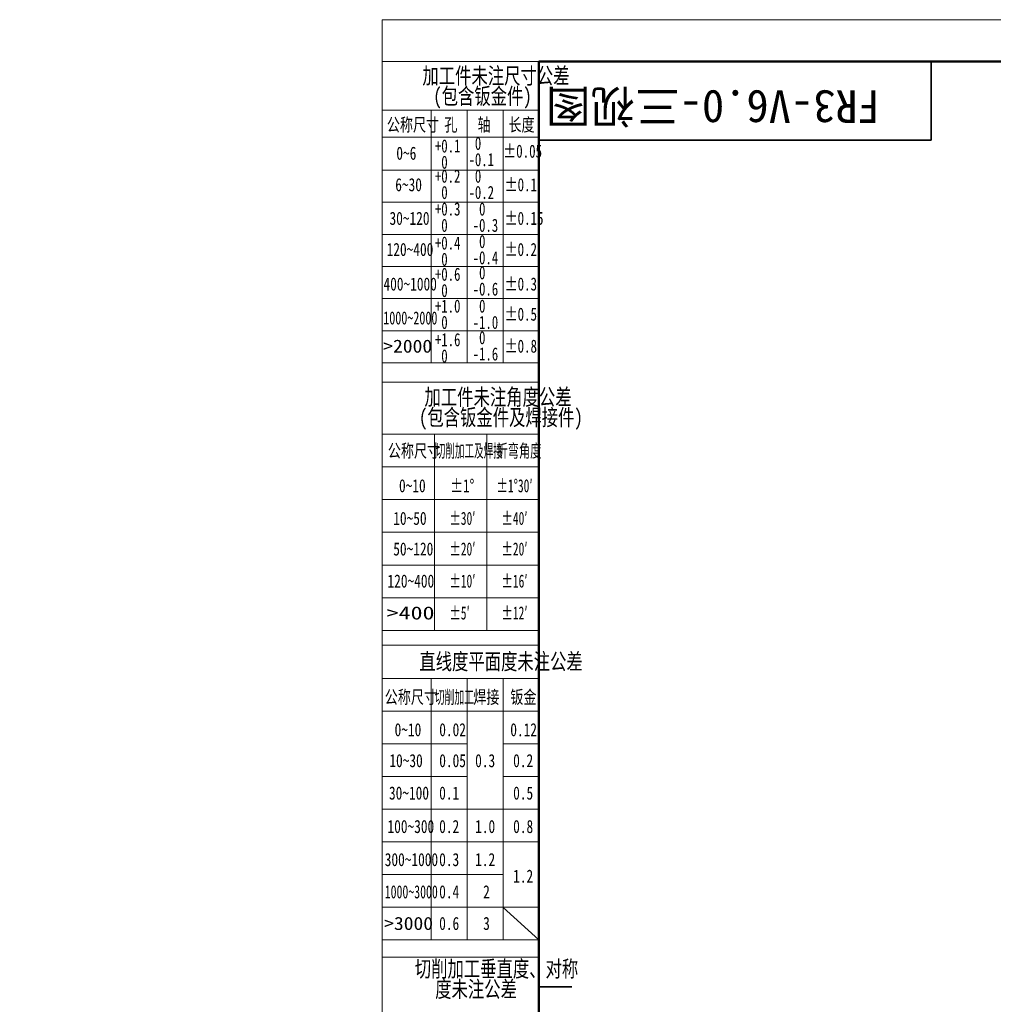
# Model space of a CAD drawing. Header units: millimetres. Extents: x -55 to 731, y 0 to 297.
# Tile 2 of 14: x -55 to 93, y 147 to 297. Entities that reach past the tile are written whole.
import ezdxf

# ---------------------------------------------------------------- set-up
doc = ezdxf.new("R2010")
doc.units = ezdxf.units.MM
doc.layers.add('标注层', color=150, linetype='Continuous')
doc.styles.add('SLDTEXTSTYLE0', font='仿宋_GB2312', dxfattribs={"bigfont": 'bigfont'})
doc.styles.add('SLDTEXTSTYLE10', font='HYSWLONGFANGSONG.TTF', dxfattribs={"width": 0.610825, "bigfont": 'bigfont'})
doc.styles.add('SLDTEXTSTYLE11', font='HYSWLONGFANGSONG.TTF', dxfattribs={"width": 1.790313})
doc.styles.add('SLDTEXTSTYLE12', font='HYSWLONGFANGSONG.TTF', dxfattribs={"width": 0.681959, "bigfont": 'bigfont'})
doc.styles.add('SLDTEXTSTYLE13', font='HYSWLONGFANGSONG.TTF', dxfattribs={"width": 0.884144})
doc.styles.add('SLDTEXTSTYLE3', font='HYSWLONGFANGSONG.TTF', dxfattribs={"bigfont": 'bigfont'})
doc.styles.add('SLDTEXTSTYLE4', font='HYSWLONGFANGSONG.TTF')
doc.styles.add('SLDTEXTSTYLE5', font='HYSWLONGFANGSONG.TTF', dxfattribs={"width": 0.957143})
doc.styles.add('SLDTEXTSTYLE6', font='HYSWLONGFANGSONG.TTF', dxfattribs={"width": 0.968558})
doc.styles.add('SLDTEXTSTYLE7', font='HYSWLONGFANGSONG.TTF', dxfattribs={"width": 0.902411})
doc.styles.add('SLDTEXTSTYLE8', font='HYSWLONGFANGSONG.TTF', dxfattribs={"width": 1.466704})
doc.styles.add('SLDTEXTSTYLE9', font='HYSWLONGFANGSONG.TTF', dxfattribs={"width": 0.858748, "bigfont": 'bigfont'})

# ---------------------------------------------------------------- blocks, each defined once
blk = doc.blocks.new('SW_NOTE_2')
at = {"layer": '标注层', "color": 0, "char_height": 2.5, "attachment_point": 2, "style": 'SLDTEXTSTYLE3'}
for s, insert in [('\\M+189C1\\M+18D48\\M+18C8F\\M+196A2\\M+1928D\\M+18EDA\\M+190A1\\M+18CF6\\M+18DB7', (15.47, 3.22)), ('(\\M+195EF\\M+18ADC钣\\M+18BE0\\M+18C8F)', (13.41, 0.11))]:
    blk.add_mtext(s, dxfattribs=dict(at, insert=insert))
blk = doc.blocks.new('SW_NOTE_3')
at = {"layer": '标注层', "color": 0, "char_height": 2, "attachment_point": 1, "style": 'SLDTEXTSTYLE5'}
for s, insert in [(' 0', (0, 2.58)), ('-0.1', (0, 0.09))]:
    blk.add_mtext(s, dxfattribs=dict(at, insert=insert))
blk = doc.blocks.new('SW_NOTE_4')
at = {"layer": '标注层', "color": 0, "char_height": 2, "attachment_point": 1, "style": 'SLDTEXTSTYLE5'}
for s, insert in [('+0.1', (0, 2.58)), (' 0', (0, 0.09))]:
    blk.add_mtext(s, dxfattribs=dict(at, insert=insert))
blk = doc.blocks.new('SW_NOTE_5')
at = {"layer": '标注层', "color": 0, "char_height": 2, "attachment_point": 1, "style": 'SLDTEXTSTYLE5'}
for s, insert in [('+0.2', (0, 2.58)), (' 0', (0, 0.09))]:
    blk.add_mtext(s, dxfattribs=dict(at, insert=insert))
blk = doc.blocks.new('SW_NOTE_6')
at = {"layer": '标注层', "color": 0, "char_height": 2, "attachment_point": 1, "style": 'SLDTEXTSTYLE5'}
for s, insert in [('+0.3', (0, 2.58)), (' 0', (0, 0.09))]:
    blk.add_mtext(s, dxfattribs=dict(at, insert=insert))
blk = doc.blocks.new('SW_NOTE_7')
at = {"layer": '标注层', "color": 0, "char_height": 2, "attachment_point": 1, "style": 'SLDTEXTSTYLE5'}
for s, insert in [('+0.4', (0, 2.58)), (' 0', (0, 0.09))]:
    blk.add_mtext(s, dxfattribs=dict(at, insert=insert))
blk = doc.blocks.new('SW_NOTE_8')
at = {"layer": '标注层', "color": 0, "char_height": 2, "attachment_point": 1, "style": 'SLDTEXTSTYLE5'}
for s, insert in [(' 0', (0, 2.58)), ('-0.2', (0, 0.09))]:
    blk.add_mtext(s, dxfattribs=dict(at, insert=insert))
blk = doc.blocks.new('SW_NOTE_9')
at = {"layer": '标注层', "color": 0, "char_height": 2, "attachment_point": 1, "style": 'SLDTEXTSTYLE5'}
for s, insert in [(' 0', (0, 2.58)), ('-0.3', (0, 0.09))]:
    blk.add_mtext(s, dxfattribs=dict(at, insert=insert))
blk = doc.blocks.new('SW_NOTE_10')
at = {"layer": '标注层', "color": 0, "char_height": 2, "attachment_point": 1, "style": 'SLDTEXTSTYLE5'}
for s, insert in [(' 0', (0, 2.58)), ('-0.4', (0, 0.09))]:
    blk.add_mtext(s, dxfattribs=dict(at, insert=insert))
blk = doc.blocks.new('SW_NOTE_11')
at = {"layer": '标注层', "color": 0, "char_height": 2, "attachment_point": 1, "style": 'SLDTEXTSTYLE5'}
for s, insert in [('+0.6', (0, 2.58)), (' 0', (0, 0.09))]:
    blk.add_mtext(s, dxfattribs=dict(at, insert=insert))
blk = doc.blocks.new('SW_NOTE_12')
at = {"layer": '标注层', "color": 0, "char_height": 2, "attachment_point": 1, "style": 'SLDTEXTSTYLE5'}
for s, insert in [(' 0', (0, 2.58)), ('-0.6', (0, 0.09))]:
    blk.add_mtext(s, dxfattribs=dict(at, insert=insert))
blk = doc.blocks.new('SW_NOTE_13')
at = {"layer": '标注层', "color": 0, "char_height": 2, "attachment_point": 1, "style": 'SLDTEXTSTYLE5'}
for s, insert in [('+1.0', (0, 2.58)), (' 0', (0, 0.09))]:
    blk.add_mtext(s, dxfattribs=dict(at, insert=insert))
blk = doc.blocks.new('SW_NOTE_14')
at = {"layer": '标注层', "color": 0, "char_height": 2, "attachment_point": 1, "style": 'SLDTEXTSTYLE5'}
for s, insert in [(' 0', (0, 2.58)), ('-1.0', (0, 0.09))]:
    blk.add_mtext(s, dxfattribs=dict(at, insert=insert))
blk = doc.blocks.new('SW_NOTE_15')
at = {"layer": '标注层', "color": 0, "char_height": 2, "attachment_point": 1, "style": 'SLDTEXTSTYLE5'}
for s, insert in [('+1.6', (0, 2.58)), (' 0', (0, 0.09))]:
    blk.add_mtext(s, dxfattribs=dict(at, insert=insert))
blk = doc.blocks.new('SW_NOTE_16')
at = {"layer": '标注层', "color": 0, "char_height": 2, "attachment_point": 1, "style": 'SLDTEXTSTYLE5'}
for s, insert in [(' 0', (0, 2.58)), ('-1.6', (0, 0.09))]:
    blk.add_mtext(s, dxfattribs=dict(at, insert=insert))
blk = doc.blocks.new('SW_NOTE_17')
at = {"layer": '标注层', "color": 0, "char_height": 2.5, "attachment_point": 2, "style": 'SLDTEXTSTYLE3'}
for s, insert in [('\\M+189C1\\M+18D48\\M+18C8F\\M+196A2\\M+1928D\\M+18A70\\M+19378\\M+18CF6\\M+18DB7', (15.47, 3.22)), ('(\\M+195EF\\M+18ADC钣\\M+18BE0\\M+18C8F\\M+18B79焊\\M+190DA\\M+18C8F)', (15.91, 0.11))]:
    blk.add_mtext(s, dxfattribs=dict(at, insert=insert))
blk = doc.blocks.new('SW_NOTE_18')
at = {"layer": '标注层', "color": 0, "char_height": 2.5, "attachment_point": 2, "style": 'SLDTEXTSTYLE3'}
for s, insert in [('\\M+190D8\\M+18DED\\M+189C1\\M+18D48\\M+19082\\M+192BC\\M+19378\\M+18141对\\M+18FCC', (17.19, 3.22)), ('\\M+19378\\M+196A2\\M+1928D\\M+18CF6\\M+18DB7', (14.06, 0.11))]:
    blk.add_mtext(s, dxfattribs=dict(at, insert=insert))

msp = doc.modelspace()

# ---------------------------------------------------------------- linework, layer by layer
at = {"color": 7, "linetype": 'Continuous', "lineweight": 18}
for q in [(419.993, 297.3966), (-0.0005, 0.3966)]:
    msp.add_line((-0.0005, 297.3966), q, dxfattribs=at)
at = {"color": 1, "linetype": 'Continuous', "lineweight": 18}
for p, q in [((23.9959, 290.9894), (-0.0005, 290.9894)), ((-0.0005, 290.9894), (-0.0005, 0.3966)), ((7.4931, 283.5731), (-0.0005, 283.5731)), ((7.4931, 283.5731), (7.4931, 279.5731)), ((7.4931, 283.5731), (12.9941, 283.5731)), ((12.9941, 283.5731), (12.9941, 244.8997)), ((18.495, 283.5731), (12.9941, 283.5731)), ((18.495, 283.5731), (18.495, 244.8997)), ((18.495, 283.5731), (23.9959, 283.5731)), ((-0.0041, 279.4492), (23.9959, 279.4492)), ((7.4931, 279.9545), (7.4931, 244.8997)), ((-0.0041, 274.4004), (23.9959, 274.4004)), ((-0.0041, 269.4836), (23.9959, 269.4836)), ((-0.0041, 264.5669), (23.9959, 264.5669)), ((-0.0041, 259.6501), (23.9959, 259.6501)), ((-0.0041, 254.7333), (23.9959, 254.7333)), ((-0.0041, 249.8165), (23.9959, 249.8165)), ((-0.0041, 244.8997), (23.9959, 244.8997)), ((-0.0005, 241.9717), (23.9959, 241.9717)), ((7.993, 233.9946), (-0.0005, 233.9946)), ((7.993, 233.9946), (7.993, 203.9946)), ((7.993, 233.9946), (15.993, 233.9946)), ((15.993, 233.9946), (15.993, 203.9946)), ((15.993, 233.9946), (23.9959, 233.9946)), ((-0.0005, 228.9946), (23.9959, 228.9946)), ((-0.0005, 223.9946), (23.9959, 223.9946)), ((-0.0005, 218.9946), (23.9959, 218.9946)), ((-0.0005, 213.9946), (23.9959, 213.9946)), ((-0.0005, 208.9946), (23.9959, 208.9946)), ((-0.0005, 203.9946), (23.9959, 203.9946)), ((-0.0005, 201.7402), (23.9959, 201.7402)), ((7.4959, 196.6533), (-0.0005, 196.6533)), ((7.4959, 196.6533), (7.4959, 156.6533)), ((12.9959, 196.6533), (7.4959, 196.6533)), ((12.9959, 196.6533), (12.9959, 156.6533)), ((18.4959, 196.6533), (12.9959, 196.6533)), ((18.4959, 196.6533), (18.4959, 156.6533)), ((18.4959, 196.6533), (23.9959, 196.6533)), ((-0.0005, 191.6533), (23.9959, 191.6533)), ((-0.0005, 186.6533), (12.9959, 186.6533)), ((18.4959, 186.6533), (23.9959, 186.6533)), ((-0.0005, 181.6533), (12.9959, 181.6533)), ((18.4959, 181.6533), (23.9937, 181.6533)), ((-0.0005, 176.6533), (23.9959, 176.6533)), ((-0.0005, 171.6533), (23.9959, 171.6533)), ((-0.0048, 166.6533), (18.4959, 166.6533)), ((-0.0005, 161.6533), (23.9959, 161.6533)), ((18.4959, 161.5923), (23.9959, 156.6533)), ((-0.0005, 156.6533), (23.9959, 156.6533)), ((-0.0005, 154.0076), (23.9959, 154.0076))]:
    msp.add_line(p, q, dxfattribs=at)
at = {"color": 7, "linetype": 'Continuous', "lineweight": 50}
for p, q in [((23.9959, 5.9894), (23.9959, 290.9894)), ((23.9959, 290.9894), (413.9959, 290.9894))]:
    msp.add_line(p, q, dxfattribs=at)
at = {"color": 7, "linetype": 'Continuous', "lineweight": 35}
for p, q in [((83.9959, 278.9894), (83.9959, 290.9894)), ((23.9959, 278.9894), (83.9959, 278.9894)), ((28.9959, 149.4894), (23.9959, 149.4894))]:
    msp.add_line(p, q, dxfattribs=at)

# ---------------------------------------------------------------- block references
at = {"layer": '标注层', "color": 1}
for name, p in [('SW_NOTE_2', (1.9439, 286.8567)), ('SW_NOTE_4', (8.0718, 276.5088)), ('SW_NOTE_3', (13.2128, 276.9051)), ('SW_NOTE_5', (8.0718, 271.8872)), ('SW_NOTE_8', (13.2128, 271.8872)), ('SW_NOTE_6', (8.0718, 266.8607)), ('SW_NOTE_9', (13.8473, 266.8607)), ('SW_NOTE_7', (8.0718, 261.6614)), ('SW_NOTE_10', (13.8473, 261.8971)), ('SW_NOTE_11', (8.0718, 256.888)), ('SW_NOTE_12', (13.8487, 257.1118)), ('SW_NOTE_13', (8.0718, 252.0138)), ('SW_NOTE_14', (13.8487, 252.0138)), ('SW_NOTE_15', (8.0718, 246.8804)), ('SW_NOTE_16', (13.8487, 247.1869)), ('SW_NOTE_17', (2.2567, 237.7251)), ('SW_NOTE_18', (0.3082, 150.2699))]:
    msp.add_blockref(name, p, dxfattribs=at)

# ---------------------------------------------------------------- texts
at = {"color": 7, "linetype": 'Continuous', "lineweight": 0, "insert": (50.6024, 281.5925), "char_height": 5, "attachment_point": 2, "rotation": 180, "style": 'SLDTEXTSTYLE0'}
msp.add_mtext('FR3-V6.0-\\M+18E4F视图', dxfattribs=at)
at = {"layer": '标注层', "color": 1}
for s, insert, char_height, attachment_point, style in [('\\M+18CF6\\M+18FCC\\M+18EDA\\M+190A1', (0.7237, 282.3304), 2, 1, 'SLDTEXTSTYLE3'), ('\\M+18D45', (9.5078, 282.3304), 2, 1, 'SLDTEXTSTYLE3'), ('轴', (14.5989, 282.3304), 2, 1, 'SLDTEXTSTYLE3'), ('长\\M+19378', (19.3232, 282.3304), 2, 1, 'SLDTEXTSTYLE3'), ('0~6', (2.1717, 277.9823), 2, 1, 'SLDTEXTSTYLE4'), ('±0.05', (18.5343, 278.2887), 2, 1, 'SLDTEXTSTYLE6'), ('6~30', (2.0085, 273.1627), 2, 1, 'SLDTEXTSTYLE4'), ('±0.1', (18.7483, 273.1627), 2, 1, 'SLDTEXTSTYLE6'), ('30~120', (1.1293, 268.0191), 2, 1, 'SLDTEXTSTYLE4'), ('±0.15', (18.7483, 268.0191), 2, 1, 'SLDTEXTSTYLE6'), ('120~400', (0.6904, 263.255), 2, 1, 'SLDTEXTSTYLE4'), ('±0.2', (18.7483, 263.255), 2, 1, 'SLDTEXTSTYLE6'), ('400~1000', (0.21, 257.9709), 2, 1, 'SLDTEXTSTYLE4'), ('±0.3', (18.7483, 257.9709), 2, 1, 'SLDTEXTSTYLE6'), ('±0.5', (18.7483, 253.362), 2, 1, 'SLDTEXTSTYLE6'), ('1000~2000', (0.1711, 252.7824), 2, 1, 'SLDTEXTSTYLE7'), ('>2000', (0.1711, 248.4691), 2, 1, 'SLDTEXTSTYLE8'), ('±0.8', (18.7483, 248.4691), 2, 1, 'SLDTEXTSTYLE6'), ('\\M+18CF6\\M+18FCC\\M+18EDA\\M+190A1', (0.8729, 232.4656), 2, 1, 'SLDTEXTSTYLE3'), ('\\M+190D8\\M+18DED\\M+189C1\\M+18D48\\M+18B79焊\\M+190DA', (8.2029, 232.4656), 2, 1, 'SLDTEXTSTYLE10'), ('\\M+190DC\\M+19C5E\\M+18A70\\M+19378', (17.4942, 232.4656), 2, 1, 'SLDTEXTSTYLE9'), ('0~10', (2.5803, 227.1224), 2, 1, 'SLDTEXTSTYLE4'), ('±1°', (10.4111, 227.1224), 2, 1, 'SLDTEXTSTYLE6'), ('\\M+1817D1\\M+1818B30\\M+1818C', (17.4942, 227.1224), 2, 1, 'SLDTEXTSTYLE9'), ('10~50', (1.7025, 222.1322), 2, 1, 'SLDTEXTSTYLE4'), ('\\M+1817D30\\M+1818C', (10.2792, 222.1322), 2, 1, 'SLDTEXTSTYLE9'), ('\\M+1817D40\\M+1818C', (18.2442, 222.1322), 2, 1, 'SLDTEXTSTYLE9'), ('50~120', (1.7025, 217.4491), 2, 1, 'SLDTEXTSTYLE4'), ('\\M+1817D20\\M+1818C', (10.2792, 217.4491), 2, 1, 'SLDTEXTSTYLE9'), ('\\M+1817D20\\M+1818C', (18.2442, 217.4491), 2, 1, 'SLDTEXTSTYLE9'), ('120~400', (0.8248, 212.5439), 2, 1, 'SLDTEXTSTYLE4'), ('\\M+1817D10\\M+1818C', (10.2792, 212.5439), 2, 1, 'SLDTEXTSTYLE9'), ('\\M+1817D16\\M+1818C', (18.2456, 212.5439), 2, 1, 'SLDTEXTSTYLE9'), ('\\M+1817D5\\M+1818C', (10.2792, 207.6613), 2, 1, 'SLDTEXTSTYLE9'), ('\\M+1817D12\\M+1818C', (18.2456, 207.6613), 2, 1, 'SLDTEXTSTYLE9'), ('>400', (0.7005, 207.6613), 2, 1, 'SLDTEXTSTYLE11'), ('\\M+192BC线\\M+19378\\M+195BD\\M+196CA\\M+19378\\M+196A2\\M+1928D\\M+18CF6\\M+18DB7', (18.1914, 200.4886), 2.5, 2, 'SLDTEXTSTYLE3'), ('\\M+18CF6\\M+18FCC\\M+18EDA\\M+190A1', (0.397, 194.7979), 2, 1, 'SLDTEXTSTYLE3'), ('\\M+190D8\\M+18DED\\M+189C1\\M+18D48', (8.05, 194.7979), 2, 1, 'SLDTEXTSTYLE12'), ('焊\\M+190DA', (13.9447, 194.7979), 2, 1, 'SLDTEXTSTYLE3'), ('钣\\M+18BE0', (19.6093, 194.7979), 2, 1, 'SLDTEXTSTYLE3'), ('0~10', (1.9089, 189.8071), 2, 1, 'SLDTEXTSTYLE4'), ('0.02', (8.7387, 189.8071), 2, 1, 'SLDTEXTSTYLE4'), ('0.12', (19.6052, 189.8071), 2, 1, 'SLDTEXTSTYLE4'), ('10~30', (1.1075, 185.0772), 2, 1, 'SLDTEXTSTYLE4'), ('0.05', (8.7387, 185.0772), 2, 1, 'SLDTEXTSTYLE4'), ('0.3', (14.229, 185.0772), 2, 1, 'SLDTEXTSTYLE4'), ('0.2', (20.0441, 185.0772), 2, 1, 'SLDTEXTSTYLE4'), ('30~100', (1.0482, 180.1231), 2, 1, 'SLDTEXTSTYLE4'), ('0.1', (8.7269, 180.1231), 2, 1, 'SLDTEXTSTYLE4'), ('0.5', (20.0441, 180.1231), 2, 1, 'SLDTEXTSTYLE4'), ('100~300', (0.8248, 175.0026), 2, 1, 'SLDTEXTSTYLE4'), ('0.2', (8.7269, 175.0026), 2, 1, 'SLDTEXTSTYLE4'), ('1.0', (14.229, 175.0026), 2, 1, 'SLDTEXTSTYLE4'), ('0.8', (20.0441, 175.0026), 2, 1, 'SLDTEXTSTYLE4'), ('300~1000', (0.3984, 169.9445), 2, 1, 'SLDTEXTSTYLE4'), ('0.3', (8.7269, 169.9445), 2, 1, 'SLDTEXTSTYLE4'), ('1.2', (14.229, 169.9445), 2, 1, 'SLDTEXTSTYLE4'), ('1.2', (20.0413, 167.4098), 2, 1, 'SLDTEXTSTYLE4'), ('1000~3000', (0.3984, 165.012), 2, 1, 'SLDTEXTSTYLE13'), ('0.4', (8.7269, 165.012), 2, 1, 'SLDTEXTSTYLE4'), ('2', (15.454, 165.012), 2, 1, 'SLDTEXTSTYLE4'), ('>3000', (0.3082, 160.1784), 2, 1, 'SLDTEXTSTYLE8'), ('0.6', (8.7269, 160.1784), 2, 1, 'SLDTEXTSTYLE4'), ('3', (15.454, 160.1784), 2, 1, 'SLDTEXTSTYLE4')]:
    msp.add_mtext(s, dxfattribs=dict(at, insert=insert, char_height=char_height, attachment_point=attachment_point, style=style))

doc.saveas('drawing.dxf')
